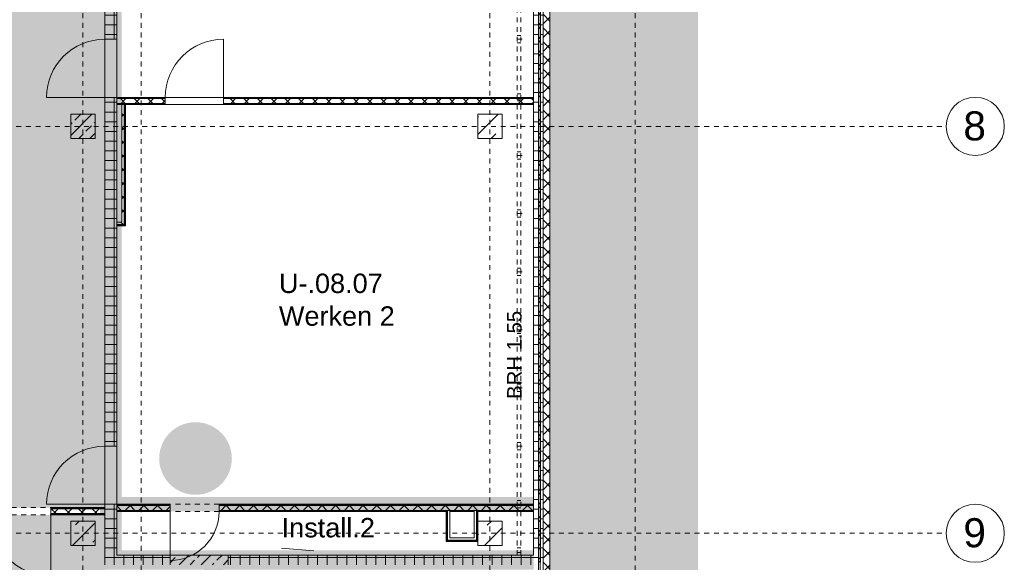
# Model space of a CAD drawing. Header units: metres. Extents: x 6 to 268, y -85 to 18.
# Tile 27 of 33: x 168 to 188, y -33 to -22. Entities that reach past the tile are written whole.
import ezdxf

# ---------------------------------------------------------------- set-up
doc = ezdxf.new("R2010")
doc.units = ezdxf.units.M
for name, pattern in [('Achse', [0.01, 0.005, -0.0025, 0, -0.0025]), ('Rasterlinie', [0.019, 0.01, -0.003, 0.003, -0.003]), ('Verdeckt', [0.003, 0.002, -0.001]), ('Über Schnittebene 1', [0.001, 0, -0.001])]:
    doc.linetypes.add(name, pattern=pattern)
for name, color, linetype, lineweight in [('A_Allgemeine Beschriftungen', 7, 'Continuous', 9), ('A_Detailelemente', 7, 'Continuous', 9), ('A_Geschossdecken', 7, 'Continuous', 9), ('A_Linien_Achse', 7, 'Achse', 9), ('A_Linien_Verdeckte Linien', 7, 'Verdeckt', 9), ('A_Notizen', 7, 'Continuous', 9), ('A_Raster', 7, 'Continuous', 9), ('A_Räume_Beschriftung', 7, 'Continuous', 9), ('A_Tragwerksstützen', 7, 'Continuous', 9), ('A_Tragwerksstützen_Stahlbeton', 7, 'Continuous', 18), ('A_Türen', 7, 'Continuous', 9), ('A_Wände', 7, 'Continuous', 9), ('A_Wände_Schraffur', 7, 'Continuous', 18)]:
    doc.layers.add(name, color=color, linetype=linetype, lineweight=lineweight)
doc.layers.add('A_Linien_Verdeckt', color=9, linetype='Verdeckt', lineweight=9, true_color=0x808080)
doc.styles.add('Arial', font='arial.ttf', dxfattribs={"height": 0.6})
doc.styles.add('Arial_2', font='arial.ttf', dxfattribs={"height": 0.3})
doc.styles.add('Arial_B', font='txt', dxfattribs={"height": 0.4})
pattern_1 = [(45, (95.50816, -2), (-0.3592102, 0.3592102), []), (45, (95.86716, -2), (-0.3592102, 0.3592102), [0.254, -0.254])]
pattern_2 = [(0, (95.50816, -2), (0, 0.2), []), (90, (95.50816, -2), (-0.2, 1e-17), [])]
pattern_3 = [(45, (95.50816, -2), (-0.14142136, 0.14142136), []), (135, (95.50816, -2), (-0.14142136, -0.14142136), [])]

# ---------------------------------------------------------------- blocks, each defined once
blk = doc.blocks.new('STB Stütze - rechteckig - STB 50 x 50-V29-BS_Uebersicht_U1_BRANDSCHUTZ')
at = {"layer": 'A_Tragwerksstützen'}
h = blk.add_hatch(dxfattribs=at)
h.set_pattern_fill('FP_51', color=256, style=0, pattern_type=2)
h.set_pattern_definition([(45, (-73.556, 22.297), (-0.2283955, 0.2283955), []), (45, (-73.328, 22.297), (-0.2283955, 0.2283955), [0.161, -0.081])])
h.paths.add_polyline_path([(-0.25, -0.25), (0.25, -0.25), (0.25, 0.25), (-0.25, 0.25), (-0.25, 0.193)], flags=0)
at = {"layer": 'A_Tragwerksstützen_Stahlbeton'}
for p, q in [((0.25, 0.25), (-0.25, 0.25)), ((-0.25, 0.25), (-0.25, -0.25)), ((0.25, -0.25), (0.25, 0.25)), ((-0.25, -0.25), (0.25, -0.25))]:
    blk.add_line(p, q, dxfattribs=at)
blk = doc.blocks.new('Fertigbeton-rechteckige Stütze mit Konsole - 500 x 500 - 1 Konsole_Ost-1082703-BS_Uebersicht_U1_BRANDSCHUTZ')
at = {"layer": 'A_Tragwerksstützen'}
h = blk.add_hatch(dxfattribs=at)
h.set_pattern_fill('FP_69', color=256, style=0, pattern_type=2)
h.set_pattern_definition([(225, (73.556, -30.697), (0.3592102, -0.3592102), []), (225, (73.197, -30.697), (0.3592102, -0.3592102), [0.254, -0.254])])
h.paths.add_polyline_path([(-0.25, 0.25), (-0.25, -0.25), (0.25, -0.25), (0.25, 0.25)], flags=0)
at = {"layer": 'A_Tragwerksstützen', "lineweight": 18}
for p, q in [((0.25, 0.25), (-0.25, 0.25)), ((-0.25, 0.25), (-0.25, -0.25)), ((0.25, -0.25), (0.25, 0.25)), ((-0.25, -0.25), (0.25, -0.25))]:
    blk.add_line(p, q, dxfattribs=at)
blk = doc.blocks.new('GSH_Tuer_I_1flg_SZ - 1200x2200_Voll-4268579-BS_Uebersicht_U1_BRANDSCHUTZ')
at = {"layer": 'A_Türen', "linetype": 'Über Schnittebene 1'}
for p, q in [((-0.6, 0.111), (0.6, 0.111)), ((-0.6, -0.139), (0.6, -0.139))]:
    blk.add_line(p, q, dxfattribs=at)
at = {"layer": 'A_Türen'}
blk.add_line((0.6, -1.339), (0.6, -0.139), dxfattribs=at)
blk.add_arc((0.6, -0.139), 1.2, 180, 270, dxfattribs=at)
blk = doc.blocks.new('GSH_Tuer_I_1flg_SZ - 1010x2135_Voll-4182415-BS_Uebersicht_U1_BRANDSCHUTZ')
at = {"layer": 'A_Türen'}
blk.add_line((0.505, 1.099), (0.505, 0.089), dxfattribs=at)
at = {"layer": 'A_Türen', "linetype": 'Über Schnittebene 1'}
for p, q in [((-0.505, 0.089), (0.505, 0.089)), ((-0.505, -0.061), (0.505, -0.061))]:
    blk.add_line(p, q, dxfattribs=at)
at = {"layer": 'A_Türen'}
blk.add_arc((0.505, 0.089), 1.01, 90, 180, dxfattribs=at)
blk = doc.blocks.new('GSH_Tuer_I_1flg_SZ - 1200x2200_Voll-5876946-BS_Uebersicht_U1_BRANDSCHUTZ')
at = {"layer": 'A_Türen'}
blk.add_line((0.6, 1.289), (0.6, 0.089), dxfattribs=at)
at = {"layer": 'A_Türen', "linetype": 'Über Schnittebene 1'}
for p, q in [((-0.6, 0.089), (0.6, 0.089)), ((-0.6, -0.061), (0.6, -0.061))]:
    blk.add_line(p, q, dxfattribs=at)
at = {"layer": 'A_Türen'}
blk.add_arc((0.6, 0.089), 1.2, 90, 180, dxfattribs=at)
blk = doc.blocks.new('IPRO_Tuer_I_2flg_BZ_OL - 2010x2135_590_Glas 2-6762589-BS_Uebersicht_U1_BRANDSCHUTZ')
at = {"layer": 'A_Türen', "linetype": 'Über Schnittebene 1'}
for p, q in [((-1.005, 0.061), (1.005, 0.061)), ((-1.005, -0.089), (1.005, -0.089))]:
    blk.add_line(p, q, dxfattribs=at)
at = {"layer": 'A_Türen'}
for p, q in [((-1.005, -0.839), (-1.005, -0.089)), ((1.005, -1.349), (1.005, -0.089))]:
    blk.add_line(p, q, dxfattribs=at)
for centre, radius, start, end in [((-1.005, -0.089), 0.75, 270, 0), ((1.005, -0.089), 1.26, 180, 270)]:
    blk.add_arc(centre, radius, start, end, dxfattribs=at)
blk = doc.blocks.new('Raster - 3_0mm_mit Kreis-376402-BS_Uebersicht_U1_BRANDSCHUTZ')
at = {"layer": 'A_Raster'}
blk.add_circle((0, 0), 0.003, dxfattribs=at)
blk = doc.blocks.new('Fluchtweg - Pfeil 1 - Pfeil  1_RW-4646429-BS_Uebersicht_U1_BRANDSCHUTZ')
at = {"layer": 'A_Allgemeine Beschriftungen'}
for points in [[(-0.00407, 0), (-0.00141, 0.00266), (-0.00141, -0.00266)], [(0.00593, 0.0012), (0.00593, -0.0012), (-0.00141, -0.0012), (-0.00141, 0.0012)]]:
    blk.add_hatch(color=256, dxfattribs=at).paths.add_polyline_path(points, flags=0)

msp = doc.modelspace()

# ---------------------------------------------------------------- hatches: boundary and pattern name
at = {"layer": 'A_Detailelemente', "true_color": 0xc9c9c9}
h = msp.add_hatch(dxfattribs=at)
h.set_pattern_fill('FP_94', color=9, style=0, pattern_type=2)
h.set_pattern_definition([(45, (95.5082, -2), (0, 1.796051), [1.27, -1.27]), (45, (95.1712, -1.663), (0, 1.796051), [1.27, -1.27]), (45, (94.8342, -1.326), (0, 1.796051), [1.27, -1.27]), (135, (94.8342, -1.102), (-1.796051, 1e-16), [1.27, -1.27]), (135, (95.1712, -0.765), (-1.796051, 1e-16), [1.27, -1.27]), (135, (95.5082, -0.428), (-1.796051, 1e-16), [1.27, -1.27])])
h.paths.add_polyline_path([(102.664, -46.997), (105.904, -46.997), (105.904, -39.006), (123.729, -39.006), (123.729, -40.896), (171.929, -40.896), (171.929, -40.306), (181.759, -40.306), (181.759, -0.917), (176.264, -0.917), (175.611, -1.318), (174.259, -0.956), (174.874, -2.647), (173.414, -2.647), (173.414, -3.147), (177.314, -3.147), (177.314, -2.647), (177.614, -2.647), (177.614, -3.017), (180.744, -3.017), (180.744, -8.377), (178.704, -8.377), (178.704, -36.997), (171.864, -36.997), (171.864, -37.957), (169.714, -37.957), (169.714, -39.297), (169.514, -39.297), (169.514, -39.097), (124.214, -39.097), (124.214, -39.297), (124.014, -39.297), (124.014, -35.697), (104.364, -35.697), (104.364, -39.091), (102.664, -39.091), (102.664, -45.527)], flags=0)
at = {"layer": 'A_Detailelemente', "true_color": 0xc2e2c4}
msp.add_hatch(color=254, dxfattribs=at).paths.add_polyline_path([(168.821, -32.167), (169.515, -32.167), (169.515, -3.447), (124.214, -3.447), (124.214, -32.167), (127.514, -32.167), (127.514, -7.947), (144.539, -7.947), (144.539, -23.692), (149.189, -23.692), (149.189, -7.947), (166.214, -7.947), (166.214, -32.167), (167.828, -32.167)], flags=0)
at = {"layer": 'A_Detailelemente', "true_color": 0xebdb14}
msp.add_hatch(color=40, dxfattribs=at).paths.add_polyline_path([(171.964, -36.797), (171.964, -33.447), (178.364, -33.447), (178.364, -33.047), (169.865, -33.047), (169.865, -32.247), (178.364, -32.247), (178.364, -31.947), (169.865, -31.947), (169.865, -8.347), (180.734, -8.347), (180.734, -7.847), (169.414, -7.847), (169.414, -33.447), (171.564, -33.447), (171.564, -36.797)], flags=0)
at = {"layer": 'A_Detailelemente', "true_color": 0xfabf45}
for points in [[(168.862, -23.606), (168.956, -23.594), (169.047, -23.571), (169.134, -23.536), (169.217, -23.491), (169.293, -23.436), (169.362, -23.371), (169.422, -23.299), (169.472, -23.219), (169.512, -23.134), (169.541, -23.044), (169.559, -22.952), (169.565, -22.858), (169.559, -22.764), (169.541, -22.671), (169.512, -22.582), (169.472, -22.496), (169.422, -22.417), (169.362, -22.344), (169.293, -22.28), (169.217, -22.224), (169.134, -22.179), (169.047, -22.144), (168.956, -22.121), (168.862, -22.109), (168.768, -22.109), (168.674, -22.121), (168.583, -22.144), (168.496, -22.179), (168.413, -22.224), (168.337, -22.28), (168.268, -22.344), (168.208, -22.417), (168.158, -22.496), (168.118, -22.582), (168.088, -22.676), (168.071, -22.764), (168.065, -22.858), (168.071, -22.952), (168.089, -23.044), (168.118, -23.134), (168.158, -23.219), (168.208, -23.299), (168.268, -23.371), (168.337, -23.436), (168.413, -23.491), (168.496, -23.536), (168.583, -23.571), (168.674, -23.594), (168.768, -23.606), (168.821, -23.606)], [(166.977, -26.044), (167.071, -26.044), (167.164, -26.032), (167.256, -26.009), (167.343, -25.974), (167.426, -25.929), (167.502, -25.874), (167.571, -25.809), (167.64, -25.721), (167.681, -25.657), (167.721, -25.572), (167.75, -25.482), (167.768, -25.39), (167.774, -25.296), (167.768, -25.202), (167.75, -25.109), (167.721, -25.02), (167.681, -24.934), (167.631, -24.855), (167.571, -24.782), (167.502, -24.718), (167.426, -24.663), (167.343, -24.617), (167.256, -24.582), (167.164, -24.559), (167.071, -24.547), (166.977, -24.547), (166.883, -24.559), (166.792, -24.582), (166.704, -24.617), (166.622, -24.663), (166.546, -24.718), (166.477, -24.782), (166.417, -24.855), (166.367, -24.934), (166.326, -25.02), (166.297, -25.109), (166.28, -25.202), (166.274, -25.296), (166.28, -25.39), (166.297, -25.482), (166.326, -25.572), (166.367, -25.657), (166.417, -25.737), (166.477, -25.809), (166.546, -25.874), (166.622, -25.929), (166.704, -25.974), (166.792, -26.009), (166.883, -26.032)], [(168.821, -31.906), (168.862, -31.906), (168.956, -31.894), (169.047, -31.871), (169.134, -31.836), (169.217, -31.791), (169.293, -31.736), (169.362, -31.671), (169.422, -31.599), (169.472, -31.519), (169.512, -31.434), (169.541, -31.344), (169.559, -31.245), (169.565, -31.158), (169.559, -31.064), (169.541, -30.971), (169.512, -30.882), (169.472, -30.796), (169.422, -30.717), (169.362, -30.644), (169.293, -30.58), (169.217, -30.524), (169.134, -30.479), (169.047, -30.444), (168.956, -30.421), (168.862, -30.409), (168.768, -30.409), (168.674, -30.421), (168.583, -30.444), (168.496, -30.479), (168.413, -30.524), (168.337, -30.58), (168.268, -30.644), (168.208, -30.717), (168.158, -30.796), (168.118, -30.882), (168.089, -30.971), (168.071, -31.064), (168.065, -31.158), (168.071, -31.252), (168.089, -31.344), (168.118, -31.434), (168.158, -31.519), (168.208, -31.599), (168.268, -31.671), (168.337, -31.736), (168.413, -31.791), (168.496, -31.836), (168.583, -31.871), (168.674, -31.894), (168.768, -31.906)], [(171.341, -31.902), (171.435, -31.902), (171.528, -31.89), (171.62, -31.866), (171.707, -31.832), (171.79, -31.786), (171.866, -31.731), (171.935, -31.667), (171.995, -31.594), (172.045, -31.514), (172.085, -31.429), (172.114, -31.34), (172.132, -31.245), (172.138, -31.153), (172.132, -31.059), (172.114, -30.967), (172.085, -30.877), (172.045, -30.792), (171.995, -30.712), (171.935, -30.64), (171.866, -30.575), (171.79, -30.52), (171.707, -30.475), (171.62, -30.44), (171.528, -30.416), (171.435, -30.405), (171.341, -30.405), (171.247, -30.416), (171.156, -30.44), (171.069, -30.475), (170.986, -30.52), (170.91, -30.575), (170.841, -30.64), (170.781, -30.712), (170.731, -30.792), (170.691, -30.877), (170.661, -30.967), (170.644, -31.059), (170.638, -31.153), (170.644, -31.247), (170.661, -31.34), (170.691, -31.429), (170.731, -31.514), (170.781, -31.594), (170.841, -31.667), (170.91, -31.731), (170.986, -31.786), (171.069, -31.832), (171.156, -31.866), (171.247, -31.89)]]:
    msp.add_hatch(color=43, dxfattribs=at).paths.add_polyline_path(points, flags=0)
at = {"layer": 'A_Detailelemente', "true_color": 0x499c4b}
h = msp.add_hatch(color=95, dxfattribs=at)
h.paths.add_polyline_path([(167.64, -38.847), (169.514, -38.847), (169.514, -33.347), (169.474, -33.347), (169.474, -32.317), (166.214, -32.317), (166.214, -33.347), (157.514, -33.347), (157.514, -23.797), (136.214, -23.797), (136.214, -33.347), (127.514, -33.347), (127.514, -32.317), (124.174, -32.317), (124.174, -38.847), (162.917, -38.847)], flags=0)
h.paths.add_polyline_path([(160.004, -38.447), (160.004, -38.147), (160.304, -38.147), (160.064, -38.207)], flags=0)
h.paths.add_polyline_path([(128.814, -38.447), (128.814, -38.147), (129.114, -38.147), (128.874, -38.207)], flags=0)
h.paths.add_polyline_path([(160.004, -37.197), (160.004, -36.897), (160.304, -36.897), (160.064, -36.958)], flags=0)
h.paths.add_polyline_path([(128.814, -37.197), (128.814, -36.897), (129.114, -36.897), (128.874, -36.958)], flags=0)
h.paths.add_polyline_path([(160.004, -35.997), (160.004, -35.697), (160.304, -35.697), (160.064, -35.757)], flags=0)
h.paths.add_polyline_path([(128.814, -35.997), (128.814, -35.697), (129.114, -35.697), (128.874, -35.757)], flags=0)
at = {"layer": 'A_Detailelemente', "true_color": 0xf77448}
msp.add_hatch(color=23, dxfattribs=at).paths.add_polyline_path([(167.055, -32.289), (167.149, -32.289), (167.242, -32.278), (167.333, -32.254), (167.421, -32.22), (167.504, -32.174), (167.58, -32.119), (167.648, -32.054), (167.708, -31.982), (167.759, -31.902), (167.799, -31.817), (167.828, -31.727), (167.846, -31.635), (167.852, -31.541), (167.846, -31.447), (167.828, -31.354), (167.799, -31.265), (167.759, -31.18), (167.708, -31.1), (167.64, -31.02), (167.58, -30.963), (167.504, -30.908), (167.421, -30.862), (167.333, -30.828), (167.242, -30.804), (167.149, -30.792), (167.055, -30.792), (166.961, -30.804), (166.87, -30.828), (166.782, -30.862), (166.7, -30.908), (166.624, -30.963), (166.555, -31.028), (166.495, -31.1), (166.444, -31.18), (166.404, -31.265), (166.375, -31.354), (166.358, -31.447), (166.352, -31.541), (166.358, -31.635), (166.375, -31.727), (166.404, -31.817), (166.444, -31.902), (166.495, -31.982), (166.555, -32.054), (166.624, -32.119), (166.7, -32.174), (166.782, -32.22), (166.87, -32.254), (166.961, -32.278)], flags=0)
at = {"layer": 'A_Tragwerksstützen'}
h = msp.add_hatch(dxfattribs=at)
h.set_pattern_fill('FP_28', color=256, style=0, pattern_type=2)
h.set_pattern_definition(pattern_1)
h.paths.add_polyline_path([(177.214, -24.547), (177.714, -24.547), (177.714, -24.047), (177.214, -24.047)], flags=0)
h = msp.add_hatch(dxfattribs=at)
h.set_pattern_fill('FP_28', color=256, style=0, pattern_type=2)
h.set_pattern_definition(pattern_1)
h.paths.add_polyline_path([(177.214, -32.947), (177.714, -32.947), (177.714, -32.447), (177.214, -32.447), (177.214, -32.674)], flags=0)
at = {"layer": 'A_Wände_Schraffur', "lineweight": 9}
h = msp.add_hatch(dxfattribs=at)
h.set_pattern_fill('FP_3', color=256, style=0, pattern_type=2)
h.set_pattern_definition(pattern_2)
h.paths.add_polyline_path([(169.752, -33.147), (169.765, -33.147), (169.765, -32.099), (169.515, -32.099), (169.515, -33.147), (169.527, -33.147)], flags=0)
h.paths.add_polyline_path([(169.517, -30.897), (169.765, -30.897), (169.765, -23.697), (169.515, -23.697), (169.515, -30.897)], flags=0)
h.paths.add_polyline_path([(169.515, -22.497), (169.765, -22.497), (169.765, -15.297), (169.515, -15.297), (169.515, -22.496)], flags=0)
h.paths.add_polyline_path([(169.515, -14.097), (169.765, -14.097), (169.765, -10.548), (169.515, -10.548), (169.515, -13.227)], flags=0)
h.paths.add_polyline_path([(169.515, -9.348), (169.765, -9.348), (169.765, -8.248), (169.515, -8.248), (169.515, -8.394)], flags=0)
h = msp.add_hatch(dxfattribs=at)
h.set_pattern_fill('FP_3', color=256, style=0, pattern_type=2)
h.set_pattern_definition(pattern_2)
h.paths.add_polyline_path([(178.464, -33.297), (178.464, -8.247), (178.364, -8.247), (178.364, -33.297)], flags=0)
h = msp.add_hatch(dxfattribs=at)
h.set_pattern_fill('FP_4', color=256, style=0, pattern_type=2)
h.set_pattern_definition(pattern_3)
h.paths.add_polyline_path([(178.504, -33.297), (178.504, -8.247), (178.464, -8.247), (178.464, -33.297)], flags=0)
h = msp.add_hatch(dxfattribs=at)
h.set_pattern_fill('FP_3', color=256, style=0, pattern_type=2)
h.set_pattern_definition(pattern_2)
h.paths.add_polyline_path([(178.564, -33.297), (178.564, -8.247), (178.504, -8.247), (178.504, -33.297)], flags=0)
h = msp.add_hatch(dxfattribs=at)
h.set_pattern_fill('FP_4', color=256, style=0, pattern_type=2)
h.set_pattern_definition(pattern_3)
h.paths.add_polyline_path([(178.704, -40.306), (178.704, -8.247), (178.564, -8.247), (178.565, -40.306)], flags=0)
h = msp.add_hatch(dxfattribs=at)
h.set_pattern_fill('FP_4', color=256, style=0, pattern_type=2)
h.set_pattern_definition(pattern_3)
h.paths.add_polyline_path([(170.765, -23.822), (170.765, -23.722), (169.765, -23.722), (169.765, -23.822), (170.002, -23.822)], flags=0)
h.paths.add_polyline_path([(178.364, -23.822), (178.364, -23.722), (171.965, -23.722), (171.965, -23.822), (177.087, -23.822)], flags=0)
h = msp.add_hatch(dxfattribs=at)
h.set_pattern_fill('FP_4', color=256, style=0, pattern_type=2)
h.set_pattern_definition(pattern_3)
h.paths.add_polyline_path([(169.865, -26.272), (169.915, -26.272), (169.915, -23.847), (169.865, -23.847), (169.865, -26.172)], flags=0)
h = msp.add_hatch(dxfattribs=at)
h.set_pattern_fill('FP_4', color=256, style=0, pattern_type=2)
h.set_pattern_definition(pattern_3)
h.paths.add_polyline_path([(169.915, -26.322), (169.915, -26.272), (169.765, -26.272), (169.765, -26.322), (169.865, -26.322)], flags=0)
h = msp.add_hatch(dxfattribs=at)
h.set_pattern_fill('FP_4', color=256, style=0, pattern_type=2)
h.set_pattern_definition(pattern_3)
h.paths.add_polyline_path([(169.514, -32.292), (169.514, -32.192), (168.4, -32.192), (168.4, -32.292), (169.414, -32.292)], flags=0)
h.paths.add_polyline_path([(166.314, -32.292), (166.39, -32.292), (166.39, -32.192), (166.214, -32.192), (166.214, -32.292), (166.296, -32.292)], flags=0)
h = msp.add_hatch(dxfattribs=at)
h.set_pattern_fill('FP_4', color=256, style=0, pattern_type=2)
h.set_pattern_definition(pattern_3)
h.paths.add_polyline_path([(169.874, -32.224), (170.865, -32.224), (170.865, -32.124), (169.765, -32.124), (169.765, -32.224), (169.865, -32.224)], flags=0)
h.paths.add_polyline_path([(178.364, -32.224), (178.364, -32.124), (171.875, -32.124), (171.875, -32.224), (178.268, -32.224)], flags=0)
h = msp.add_hatch(dxfattribs=at)
h.set_pattern_fill('FP_3', color=256, style=0, pattern_type=2)
h.set_pattern_definition(pattern_2)
h.paths.add_polyline_path([(178.364, -33.347), (178.364, -33.147), (172.064, -33.147), (172.064, -33.347), (178.268, -33.347)], flags=0)
h.paths.add_polyline_path([(169.865, -33.347), (170.864, -33.347), (170.864, -33.147), (169.514, -33.147), (169.514, -33.347), (169.527, -33.347)], flags=0)
h = msp.add_hatch(dxfattribs=at)
h.set_pattern_fill('FP_2', color=256, style=0, pattern_type=2)
h.set_pattern_definition([(45, (95.50816, -2), (-0.2283955, 0.2283955), []), (45, (95.73616, -2), (-0.2283955, 0.2283955), [0.161, -0.081])])
h.paths.add_polyline_path([(171.439, -33.347), (172.064, -33.347), (172.064, -33.147), (170.864, -33.147), (170.864, -33.347), (171.183, -33.347)], flags=0)

# ---------------------------------------------------------------- linework, layer by layer
at = {"layer": 'A_Geschossdecken'}
for p, q in [((169.514, -8.248), (169.514, -32.167)), ((169.764, -22.497), (169.764, -23.697)), ((170.765, -23.697), (171.965, -23.697)), ((171.965, -23.847), (170.765, -23.847)), ((169.764, -30.897), (169.764, -32.099)), ((169.514, -32.317), (169.514, -33.147))]:
    msp.add_line(p, q, dxfattribs=at)
at = {"layer": 'A_Linien_Achse'}
msp.add_line((178.104, -28.422), (178.104, -28.742), dxfattribs=at)
at = {"layer": 'A_Linien_Verdeckt'}
for p, q in [((178.029, -33.147), (178.029, -10.497)), ((178.104, -33.147), (178.104, -10.497)), ((178.029, -22.422), (178.104, -22.422)), ((178.029, -22.497), (178.179, -22.497)), ((178.029, -22.572), (178.104, -22.572)), ((178.029, -23.622), (178.104, -23.622)), ((178.029, -23.697), (178.179, -23.697)), ((178.029, -23.772), (178.104, -23.772)), ((178.029, -24.822), (178.104, -24.822)), ((178.029, -24.897), (178.179, -24.897)), ((178.029, -24.972), (178.104, -24.972)), ((178.029, -26.022), (178.104, -26.022)), ((178.029, -26.097), (178.179, -26.097)), ((178.029, -26.172), (178.104, -26.172)), ((178.029, -27.222), (178.104, -27.222)), ((178.029, -27.297), (178.179, -27.297)), ((178.029, -27.372), (178.104, -27.372)), ((178.029, -28.422), (178.104, -28.422)), ((178.029, -28.497), (178.179, -28.497)), ((178.029, -28.572), (178.104, -28.572)), ((178.029, -29.622), (178.104, -29.622)), ((178.029, -29.697), (178.179, -29.697)), ((178.029, -29.772), (178.104, -29.772)), ((178.029, -30.822), (178.104, -30.822)), ((178.029, -30.897), (178.179, -30.897)), ((178.029, -30.972), (178.104, -30.972)), ((178.029, -32.022), (178.104, -32.022)), ((178.029, -32.097), (178.179, -32.097)), ((178.029, -32.172), (178.104, -32.172)), ((178.029, -32.997), (178.104, -32.997)), ((178.029, -33.097), (178.104, -33.097))]:
    msp.add_line(p, q, dxfattribs=at)
at = {"layer": 'A_Linien_Verdeckte Linien'}
msp.add_line((178.029, -33.147), (178.364, -33.147), dxfattribs=at)
at = {"layer": 'A_Raster', "linetype": 'Rasterlinie'}
for p, q in [((169.064, -66.66), (169.064, 16.72)), ((170.264, -66.66), (170.264, 16.72)), ((177.464, -66.66), (177.464, 16.72)), ((180.464, -66.66), (180.464, 16.72)), ((102.089, -24.297), (186.88, -24.297)), ((102.089, -32.697), (186.88, -32.697))]:
    msp.add_line(p, q, dxfattribs=at)
at = {"layer": 'A_Räume_Beschriftung'}
msp.add_line((173.827, -33.058), (173.165, -33.008), dxfattribs=at)
at = {"layer": 'A_Tragwerksstützen', "lineweight": 18}
for p, q in [((177.714, -24.047), (177.214, -24.047)), ((177.214, -24.047), (177.214, -24.547)), ((177.714, -24.547), (177.714, -24.047)), ((177.214, -24.547), (177.714, -24.547)), ((177.714, -32.447), (177.214, -32.447)), ((177.214, -32.447), (177.214, -32.947)), ((177.714, -32.947), (177.714, -32.447)), ((177.214, -32.947), (177.714, -32.947))]:
    msp.add_line(p, q, dxfattribs=at)
at = {"layer": 'A_Wände'}
for p, q in [((178.464, -40.306), (178.464, -8.247)), ((178.504, -40.306), (178.504, -8.247)), ((169.765, -23.697), (169.765, -23.847)), ((169.765, -23.709), (170.765, -23.709)), ((169.765, -23.722), (170.765, -23.722)), ((171.965, -23.709), (178.364, -23.709)), ((171.965, -23.722), (178.364, -23.722)), ((178.364, -23.847), (178.364, -23.697)), ((169.765, -23.822), (170.765, -23.822)), ((169.765, -23.834), (170.765, -23.834)), ((169.865, -26.272), (169.865, -23.847)), ((169.915, -26.322), (169.915, -23.847)), ((169.927, -26.334), (169.927, -23.847)), ((171.965, -23.822), (178.364, -23.822)), ((171.965, -23.834), (178.364, -23.834)), ((169.765, -26.172), (169.765, -26.347)), ((169.765, -26.272), (169.865, -26.272)), ((169.765, -26.322), (169.915, -26.322)), ((169.765, -26.334), (169.927, -26.334)), ((169.765, -32.099), (169.765, -32.249)), ((178.364, -32.249), (178.364, -32.099)), ((169.514, -32.179), (168.4, -32.179)), ((169.514, -32.192), (168.4, -32.192)), ((169.514, -32.292), (168.4, -32.292)), ((169.514, -32.304), (168.4, -32.304)), ((170.865, -32.111), (169.765, -32.111)), ((170.865, -32.124), (169.765, -32.124)), ((170.865, -32.224), (169.765, -32.224)), ((170.865, -32.236), (169.765, -32.236)), ((178.364, -32.111), (171.875, -32.111)), ((178.364, -32.124), (171.875, -32.124)), ((178.364, -32.224), (171.875, -32.224)), ((176.577, -32.236), (171.875, -32.236)), ((176.577, -32.852), (176.577, -32.236)), ((176.589, -32.839), (176.589, -32.224)), ((176.639, -32.224), (176.639, -32.249)), ((177.139, -32.236), (176.639, -32.236)), ((177.139, -32.224), (177.139, -32.249)), ((177.189, -32.839), (177.189, -32.224)), ((178.364, -32.236), (177.202, -32.236)), ((177.202, -32.852), (177.202, -32.236)), ((177.202, -32.852), (176.577, -32.852)), ((177.189, -32.839), (176.589, -32.839)), ((170.864, -33.347), (170.864, -33.147)), ((172.064, -33.147), (172.064, -33.347))]:
    msp.add_line(p, q, dxfattribs=at)
at = {"layer": 'A_Wände', "lineweight": 18}
for p, q in [((178.564, -8.247), (178.564, -40.306)), ((178.704, -40.306), (178.704, -8.377)), ((169.515, -10.548), (169.515, -22.497)), ((169.765, -17.772), (169.765, -22.497)), ((178.364, -17.772), (178.364, -23.697)), ((169.515, -22.497), (169.765, -22.497)), ((169.515, -23.697), (169.515, -30.899)), ((170.765, -23.697), (169.515, -23.697)), ((170.765, -23.847), (170.765, -23.697)), ((178.364, -23.697), (171.965, -23.697)), ((171.965, -23.697), (171.965, -23.847)), ((169.765, -26.172), (169.765, -23.847)), ((170.765, -23.847), (169.765, -23.847)), ((169.94, -26.347), (169.94, -23.847)), ((171.965, -23.847), (178.364, -23.847)), ((178.364, -23.847), (178.364, -32.099)), ((169.765, -30.899), (169.765, -26.347)), ((169.765, -26.347), (169.94, -26.347)), ((169.515, -30.899), (169.765, -30.899)), ((169.515, -32.099), (169.515, -33.147)), ((170.865, -32.099), (169.515, -32.099)), ((170.865, -32.249), (170.865, -32.099)), ((178.364, -32.099), (171.875, -32.099)), ((171.875, -32.099), (171.875, -32.249)), ((169.514, -32.167), (168.4, -32.167)), ((168.4, -32.167), (168.4, -32.317)), ((169.514, -32.317), (169.514, -32.167)), ((169.765, -33.147), (169.765, -32.249)), ((169.765, -32.249), (170.865, -32.249)), ((171.875, -32.249), (176.564, -32.249)), ((176.564, -32.249), (176.564, -32.864)), ((176.639, -32.249), (177.139, -32.249)), ((176.639, -32.789), (176.639, -32.249)), ((177.139, -32.249), (177.139, -32.789)), ((177.214, -32.249), (178.364, -32.249)), ((177.214, -32.864), (177.214, -32.249)), ((178.364, -32.249), (178.364, -33.147)), ((168.4, -32.317), (169.514, -32.317)), ((176.564, -32.864), (177.214, -32.864)), ((177.139, -32.789), (176.639, -32.789)), ((169.515, -33.147), (169.514, -33.147)), ((169.514, -33.147), (169.514, -33.347)), ((178.364, -33.147), (169.765, -33.147))]:
    msp.add_line(p, q, dxfattribs=at)

# ---------------------------------------------------------------- block references
at = {"layer": 'A_Allgemeine Beschriftungen', "xscale": 200, "yscale": 200, "zscale": 200, "rotation": 89.9999999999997}
msp.add_blockref('Fluchtweg - Pfeil 1 - Pfeil  1_RW-4646429-BS_Uebersicht_U1_BRANDSCHUTZ', (167.611, -30.09), dxfattribs=at)
at = {"layer": 'A_Raster', "xscale": 199.9999999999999, "yscale": 199.9999999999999, "zscale": 199.9999999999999, "rotation": 269.9999999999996}
for p in [(187.48, -24.297), (187.48, -32.697)]:
    msp.add_blockref('Raster - 3_0mm_mit Kreis-376402-BS_Uebersicht_U1_BRANDSCHUTZ', p, dxfattribs=at)
at = {"layer": 'A_Tragwerksstützen'}
msp.add_blockref('STB Stütze - rechteckig - STB 50 x 50-V29-BS_Uebersicht_U1_BRANDSCHUTZ', (169.064, -24.297), dxfattribs=at)
at = {"layer": 'A_Tragwerksstützen', "rotation": 180}
msp.add_blockref('Fertigbeton-rechteckige Stütze mit Konsole - 500 x 500 - 1 Konsole_Ost-1082703-BS_Uebersicht_U1_BRANDSCHUTZ', (169.064, -32.697), dxfattribs=at)
at = {"layer": 'A_Türen'}
for name, p, rotation in [('GSH_Tuer_I_1flg_SZ - 1200x2200_Voll-4268579-BS_Uebersicht_U1_BRANDSCHUTZ', (169.654, -23.097), 269.9999999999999), ('GSH_Tuer_I_1flg_SZ - 1200x2200_Voll-4268579-BS_Uebersicht_U1_BRANDSCHUTZ', (169.654, -31.499), 269.9999999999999), ('GSH_Tuer_I_1flg_SZ - 1010x2135_Voll-4182415-BS_Uebersicht_U1_BRANDSCHUTZ', (171.37, -32.159), 180)]:
    msp.add_blockref(name, p, dxfattribs=dict(at, rotation=rotation))
for name, p in [('GSH_Tuer_I_1flg_SZ - 1200x2200_Voll-5876946-BS_Uebersicht_U1_BRANDSCHUTZ', (171.365, -23.786)), ('IPRO_Tuer_I_2flg_BZ_OL - 2010x2135_590_Glas 2-6762589-BS_Uebersicht_U1_BRANDSCHUTZ', (167.395, -32.228))]:
    msp.add_blockref(name, p, dxfattribs=at)

# ---------------------------------------------------------------- texts
at = {"layer": 'A_Notizen', "insert": (177.818, -29.922), "char_height": 0.3, "width": 2.22869, "attachment_point": 1, "rotation": 90, "style": 'Arial_2'}
msp.add_mtext('BRH 1.55', dxfattribs=at)
at = {"layer": 'A_Raster', "char_height": 0.6, "width": 0.57721, "attachment_point": 1, "style": 'Arial'}
for s, insert in [('8', (187.235, -23.986)), ('9', (187.235, -32.386))]:
    msp.add_mtext(s, dxfattribs=dict(at, insert=insert))
at = {"layer": 'A_Räume_Beschriftung', "char_height": 0.4, "attachment_point": 1, "style": 'Arial_B'}
for s, insert, width in [('U-.08.07', (173.109, -27.337), 2.64557), ('Werken 2', (173.109, -28.012), 3.04641), ('Install.2', (173.165, -32.382), 2.5654)]:
    msp.add_mtext(s, dxfattribs=dict(at, insert=insert, width=width))

doc.saveas('drawing.dxf')
